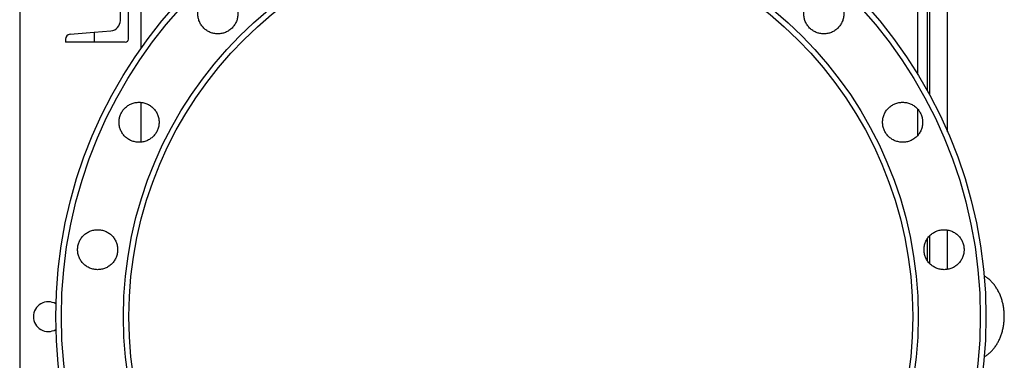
# Model space of a CAD drawing. Header units: millimetres. Extents: x 349 to 3491, y 932 to 2695.
# Tile 3 of 12: x 349 to 1210, y 1807 to 2105. Entities that reach past the tile are written whole.
import ezdxf

# ---------------------------------------------------------------- set-up
doc = ezdxf.new("R2010")
doc.units = ezdxf.units.MM

msp = doc.modelspace()

# ---------------------------------------------------------------- linework, layer by layer
at = {"color": 7, "linetype": 'Continuous', "lineweight": 25}
for p, q in [((349.08, 2695.01), (349.08, 995.01)), ((1160.08, 2006.6), (1160.08, 2239.01)), ((437.08, 2104.01), (437.08, 2186.01)), ((455.08, 2185.5), (455.08, 2079.56)), ((444.08, 2087.71), (444.08, 2136.99)), ((393.2, 2092.04), (414.08, 2093.79)), ((414.08, 2093.79), (428.83, 2095.04)), ((414.08, 2093.79), (414.08, 2085.01)), ((389.08, 2087.55), (389.08, 2085.01)), ((414.08, 2085.01), (389.08, 2085.01)), ((441.38, 2085.01), (414.08, 2085.01)), ((455.08, 2032.43), (455.08, 1997.71)), ((1160.08, 1886.43), (1160.08, 1920.8))]:
    msp.add_line(p, q, dxfattribs=at)
at = {"color": 1, "linetype": 'Continuous', "lineweight": 25}
for p, q in [((1142.08, 2237.45), (1142.08, 2043.03)), ((1144.11, 2239.28), (1144.11, 2039.35)), ((1134.01, 2056.86), (1134.01, 2228.45)), ((1134.01, 2003.69), (1134.01, 2026.41)), ((1142.08, 1912.72), (1142.08, 1894.45)), ((1144.11, 1915.44), (1144.11, 1891.83))]:
    msp.add_line(p, q, dxfattribs=at)
at = {"color": 7, "linetype": 'Continuous', "lineweight": 25}
for radius in [406.5, 401.59, 347.3, 342.5]:
    msp.add_circle((787.08, 1845.01), radius, dxfattribs=at)
for centre, radius, start, end in [((428.08, 2104.01), 9, 274.81227, 0), ((393.58, 2087.55), 4.5, 94.81227, 180), ((441.38, 2087.71), 2.7, 270, 360), ((374.08, 1845.01), 13, 59.21594, 180), ((374.08, 1845.01), 13, 180, 300.78406)]:
    msp.add_arc(centre, radius, start, end, dxfattribs=at)
for points, knots in [([(509.89, 2097.44), (510.71, 2096.62), (511.59, 2095.9), (513.01, 2094.95), (513.5, 2094.66), (514.52, 2094.11), (515.04, 2093.87), (516.63, 2093.21), (517.72, 2092.88), (519.4, 2092.54), (519.98, 2092.46), (521.12, 2092.34), (521.7, 2092.32), (523.41, 2092.32), (524.54, 2092.43), (526.24, 2092.76), (526.8, 2092.9), (527.9, 2093.24), (528.97, 2093.62), (530, 2094.11), (531.01, 2094.65), (531.51, 2094.95), (532.94, 2095.9), (533.83, 2096.63), (535.04, 2097.84), (535.42, 2098.26), (536.15, 2099.15), (536.5, 2099.62), (537.45, 2101.05), (537.99, 2102.05), (538.65, 2103.64), (538.84, 2104.18), (539.18, 2105.28), (539.32, 2105.84), (539.65, 2107.52), (539.77, 2108.65), (539.77, 2110.96), (539.65, 2112.1), (539.32, 2113.78), (539.18, 2114.33), (538.85, 2115.43), (538.65, 2115.98), (538, 2117.57), (537.46, 2118.58), (536.51, 2120), (536.17, 2120.46), (535.43, 2121.36), (535.05, 2121.78), (533.84, 2122.99), (532.96, 2123.72), (531.52, 2124.68), (531.03, 2124.98), (530.02, 2125.52), (528.98, 2126.01), (527.91, 2126.39), (526.82, 2126.72), (526.26, 2126.87), (524.56, 2127.2), (523.42, 2127.32), (521.71, 2127.32), (521.14, 2127.29), (519.99, 2127.18), (519.42, 2127.09), (517.74, 2126.76), (516.65, 2126.43), (515.06, 2125.77), (514.53, 2125.53), (513.52, 2124.98), (513.03, 2124.69), (511.6, 2123.74), (510.72, 2123.02), (509.5, 2121.8), (509.11, 2121.37), (508.38, 2120.49), (508.04, 2120.03), (507.41, 2119.08), (507.11, 2118.59), (506.57, 2117.58), (506.32, 2117.06), (505.66, 2115.46), (505.33, 2114.37), (504.99, 2112.69), (504.91, 2112.12), (504.79, 2110.97), (504.77, 2110.4), (504.77, 2108.69), (504.87, 2107.55), (505.21, 2105.86), (505.35, 2105.3), (505.68, 2104.2), (505.87, 2103.66), (506.31, 2102.61), (506.55, 2102.09), (507.09, 2101.08), (507.38, 2100.59), (508.35, 2099.15), (509.07, 2098.26), (509.89, 2097.44)], [0, 0, 0, 0, 0.03125, 0.03125, 0.046875, 0.046875, 0.0625, 0.0625, 0.09375, 0.09375, 0.109375, 0.109375, 0.125, 0.125, 0.15625, 0.15625, 0.171875, 0.171875, 0.1875, 0.203125, 0.203125, 0.21875, 0.21875, 0.25, 0.25, 0.265625, 0.265625, 0.28125, 0.28125, 0.3125, 0.3125, 0.328125, 0.328125, 0.34375, 0.34375, 0.375, 0.375, 0.40625, 0.40625, 0.421875, 0.421875, 0.4375, 0.4375, 0.46875, 0.46875, 0.484375, 0.484375, 0.5, 0.5, 0.53125, 0.53125, 0.546875, 0.546875, 0.5625, 0.578125, 0.578125, 0.59375, 0.59375, 0.625, 0.625, 0.640625, 0.640625, 0.65625, 0.65625, 0.6875, 0.6875, 0.703125, 0.703125, 0.71875, 0.71875, 0.75, 0.75, 0.765625, 0.765625, 0.78125, 0.78125, 0.796875, 0.796875, 0.8125, 0.8125, 0.84375, 0.84375, 0.859375, 0.859375, 0.875, 0.875, 0.90625, 0.90625, 0.921875, 0.921875, 0.9375, 0.9375, 0.953125, 0.953125, 0.96875, 0.96875, 1, 1, 1, 1]), ([(1039.51, 2097.44), (1040.33, 2096.62), (1041.22, 2095.9), (1042.64, 2094.95), (1043.13, 2094.66), (1044.14, 2094.11), (1044.67, 2093.87), (1046.26, 2093.21), (1047.35, 2092.88), (1049.03, 2092.54), (1049.6, 2092.46), (1050.75, 2092.34), (1051.32, 2092.32), (1053.03, 2092.32), (1054.17, 2092.43), (1055.86, 2092.76), (1056.42, 2092.9), (1057.52, 2093.24), (1058.59, 2093.62), (1059.63, 2094.11), (1060.63, 2094.65), (1061.13, 2094.95), (1062.57, 2095.9), (1063.45, 2096.63), (1064.66, 2097.84), (1065.05, 2098.26), (1065.78, 2099.15), (1066.12, 2099.62), (1067.07, 2101.04), (1067.61, 2102.05), (1068.27, 2103.64), (1068.47, 2104.18), (1068.8, 2105.28), (1068.94, 2105.84), (1069.27, 2107.52), (1069.39, 2108.65), (1069.39, 2110.96), (1069.28, 2112.1), (1068.94, 2113.78), (1068.81, 2114.33), (1068.47, 2115.43), (1068.28, 2115.98), (1067.62, 2117.57), (1067.08, 2118.58), (1066.13, 2120), (1065.79, 2120.46), (1065.06, 2121.36), (1064.67, 2121.78), (1063.46, 2122.99), (1062.58, 2123.72), (1061.15, 2124.68), (1060.65, 2124.98), (1059.64, 2125.52), (1058.61, 2126.01), (1057.53, 2126.39), (1056.44, 2126.72), (1055.88, 2126.87), (1054.18, 2127.2), (1053.05, 2127.32), (1051.33, 2127.32), (1050.76, 2127.29), (1049.62, 2127.18), (1049.04, 2127.09), (1047.36, 2126.76), (1046.27, 2126.43), (1044.68, 2125.77), (1044.16, 2125.53), (1043.14, 2124.98), (1042.65, 2124.69), (1041.23, 2123.74), (1040.34, 2123.02), (1039.12, 2121.8), (1038.73, 2121.37), (1038.01, 2120.49), (1037.67, 2120.03), (1037.03, 2119.08), (1036.74, 2118.59), (1036.19, 2117.58), (1035.95, 2117.06), (1035.29, 2115.46), (1034.95, 2114.37), (1034.62, 2112.69), (1034.53, 2112.13), (1034.42, 2110.98), (1034.39, 2110.4), (1034.39, 2108.69), (1034.5, 2107.55), (1034.83, 2105.86), (1034.97, 2105.3), (1035.3, 2104.2), (1035.5, 2103.66), (1035.93, 2102.61), (1036.17, 2102.09), (1036.71, 2101.09), (1037.01, 2100.59), (1037.97, 2099.15), (1038.7, 2098.26), (1039.51, 2097.44)], [0, 0, 0, 0, 0.03125, 0.03125, 0.046875, 0.046875, 0.0625, 0.0625, 0.09375, 0.09375, 0.109375, 0.109375, 0.125, 0.125, 0.15625, 0.15625, 0.171875, 0.171875, 0.1875, 0.203125, 0.203125, 0.21875, 0.21875, 0.25, 0.25, 0.265625, 0.265625, 0.28125, 0.28125, 0.3125, 0.3125, 0.328125, 0.328125, 0.34375, 0.34375, 0.375, 0.375, 0.40625, 0.40625, 0.421875, 0.421875, 0.4375, 0.4375, 0.46875, 0.46875, 0.484375, 0.484375, 0.5, 0.5, 0.53125, 0.53125, 0.546875, 0.546875, 0.5625, 0.578125, 0.578125, 0.59375, 0.59375, 0.625, 0.625, 0.640625, 0.640625, 0.65625, 0.65625, 0.6875, 0.6875, 0.703125, 0.703125, 0.71875, 0.71875, 0.75, 0.75, 0.765625, 0.765625, 0.78125, 0.78125, 0.796875, 0.796875, 0.8125, 0.8125, 0.84375, 0.84375, 0.859375, 0.859375, 0.875, 0.875, 0.90625, 0.90625, 0.921875, 0.921875, 0.9375, 0.9375, 0.953125, 0.953125, 0.96875, 0.96875, 1, 1, 1, 1]), ([(441.02, 2002.65), (441.84, 2001.83), (442.72, 2001.11), (444.15, 2000.16), (444.64, 1999.86), (445.65, 1999.32), (446.17, 1999.07), (447.76, 1998.42), (448.85, 1998.09), (450.54, 1997.75), (451.11, 1997.67), (452.25, 1997.55), (452.83, 1997.52), (454.54, 1997.52), (455.67, 1997.64), (457.37, 1997.97), (457.93, 1998.11), (459.03, 1998.45), (460.1, 1998.83), (461.13, 1999.32), (462.14, 1999.86), (462.64, 2000.15), (464.07, 2001.11), (464.96, 2001.84), (466.17, 2003.05), (466.55, 2003.47), (467.28, 2004.36), (467.63, 2004.83), (468.58, 2006.25), (469.12, 2007.26), (469.78, 2008.85), (469.97, 2009.39), (470.31, 2010.49), (470.45, 2011.05), (470.78, 2012.73), (470.89, 2013.86), (470.9, 2016.17), (470.78, 2017.31), (470.45, 2018.99), (470.31, 2019.54), (469.98, 2020.64), (469.78, 2021.19), (469.13, 2022.78), (468.59, 2023.78), (467.64, 2025.21), (467.29, 2025.67), (466.56, 2026.57), (466.18, 2026.99), (464.97, 2028.2), (464.09, 2028.93), (462.65, 2029.89), (462.15, 2030.19), (461.14, 2030.73), (460.11, 2031.21), (459.04, 2031.6), (457.94, 2031.93), (457.38, 2032.07), (455.69, 2032.41), (454.55, 2032.52), (452.84, 2032.53), (452.27, 2032.5), (451.12, 2032.39), (450.55, 2032.3), (448.87, 2031.97), (447.78, 2031.64), (446.19, 2030.98), (445.66, 2030.73), (444.65, 2030.19), (444.16, 2029.9), (442.73, 2028.95), (441.85, 2028.23), (440.62, 2027), (440.24, 2026.58), (439.51, 2025.69), (439.17, 2025.23), (438.54, 2024.29), (438.24, 2023.8), (437.7, 2022.79), (437.45, 2022.26), (436.79, 2020.67), (436.46, 2019.58), (436.12, 2017.9), (436.04, 2017.33), (435.92, 2016.18), (435.9, 2015.61), (435.89, 2013.89), (436, 2012.76), (436.34, 2011.07), (436.48, 2010.51), (436.81, 2009.41), (437, 2008.87), (437.44, 2007.82), (437.68, 2007.3), (438.22, 2006.29), (438.52, 2005.8), (439.48, 2004.36), (440.2, 2003.47), (441.02, 2002.65)], [0, 0, 0, 0, 0.03125, 0.03125, 0.046875, 0.046875, 0.0625, 0.0625, 0.09375, 0.09375, 0.109375, 0.109375, 0.125, 0.125, 0.15625, 0.15625, 0.171875, 0.171875, 0.1875, 0.203125, 0.203125, 0.21875, 0.21875, 0.25, 0.25, 0.265625, 0.265625, 0.28125, 0.28125, 0.3125, 0.3125, 0.328125, 0.328125, 0.34375, 0.34375, 0.375, 0.375, 0.40625, 0.40625, 0.421875, 0.421875, 0.4375, 0.4375, 0.46875, 0.46875, 0.484375, 0.484375, 0.5, 0.5, 0.53125, 0.53125, 0.546875, 0.546875, 0.5625, 0.578125, 0.578125, 0.59375, 0.59375, 0.625, 0.625, 0.640625, 0.640625, 0.65625, 0.65625, 0.6875, 0.6875, 0.703125, 0.703125, 0.71875, 0.71875, 0.75, 0.75, 0.765625, 0.765625, 0.78125, 0.78125, 0.796875, 0.796875, 0.8125, 0.8125, 0.84375, 0.84375, 0.859375, 0.859375, 0.875, 0.875, 0.90625, 0.90625, 0.921875, 0.921875, 0.9375, 0.9375, 0.953125, 0.953125, 0.96875, 0.96875, 1, 1, 1, 1]), ([(1108.39, 2002.65), (1109.2, 2001.83), (1110.09, 2001.11), (1111.51, 2000.16), (1112, 1999.86), (1113.01, 1999.32), (1113.54, 1999.07), (1115.13, 1998.42), (1116.22, 1998.09), (1117.9, 1997.75), (1118.47, 1997.67), (1119.62, 1997.55), (1120.19, 1997.52), (1121.9, 1997.52), (1123.04, 1997.64), (1124.73, 1997.97), (1125.29, 1998.11), (1126.39, 1998.45), (1127.46, 1998.83), (1128.5, 1999.32), (1129.51, 1999.86), (1130, 2000.15), (1131.44, 2001.11), (1132.32, 2001.84), (1133.53, 2003.05), (1133.92, 2003.47), (1134.65, 2004.36), (1134.99, 2004.83), (1135.95, 2006.25), (1136.48, 2007.26), (1137.14, 2008.85), (1137.34, 2009.39), (1137.67, 2010.49), (1137.81, 2011.05), (1138.14, 2012.72), (1138.26, 2013.86), (1138.26, 2016.17), (1138.15, 2017.31), (1137.81, 2018.99), (1137.68, 2019.54), (1137.34, 2020.64), (1137.15, 2021.19), (1136.49, 2022.78), (1135.95, 2023.78), (1135, 2025.21), (1134.66, 2025.67), (1133.93, 2026.57), (1133.54, 2026.99), (1132.33, 2028.2), (1131.45, 2028.93), (1130.02, 2029.89), (1129.52, 2030.19), (1128.51, 2030.73), (1127.48, 2031.21), (1126.4, 2031.6), (1125.31, 2031.93), (1124.75, 2032.07), (1123.05, 2032.41), (1121.92, 2032.52), (1120.2, 2032.53), (1119.63, 2032.5), (1118.49, 2032.39), (1117.91, 2032.3), (1116.23, 2031.97), (1115.14, 2031.64), (1113.55, 2030.98), (1113.03, 2030.73), (1112.01, 2030.19), (1111.52, 2029.9), (1110.1, 2028.95), (1109.21, 2028.23), (1107.99, 2027), (1107.6, 2026.58), (1106.88, 2025.69), (1106.54, 2025.23), (1105.9, 2024.29), (1105.61, 2023.8), (1105.06, 2022.79), (1104.82, 2022.26), (1104.16, 2020.67), (1103.82, 2019.58), (1103.49, 2017.9), (1103.4, 2017.33), (1103.29, 2016.18), (1103.26, 2015.61), (1103.26, 2013.9), (1103.37, 2012.76), (1103.7, 2011.07), (1103.84, 2010.51), (1104.17, 2009.41), (1104.37, 2008.87), (1104.8, 2007.82), (1105.05, 2007.3), (1105.58, 2006.29), (1105.88, 2005.8), (1106.84, 2004.36), (1107.57, 2003.47), (1108.39, 2002.65)], [0, 0, 0, 0, 0.03125, 0.03125, 0.046875, 0.046875, 0.0625, 0.0625, 0.09375, 0.09375, 0.109375, 0.109375, 0.125, 0.125, 0.15625, 0.15625, 0.171875, 0.171875, 0.1875, 0.203125, 0.203125, 0.21875, 0.21875, 0.25, 0.25, 0.265625, 0.265625, 0.28125, 0.28125, 0.3125, 0.3125, 0.328125, 0.328125, 0.34375, 0.34375, 0.375, 0.375, 0.40625, 0.40625, 0.421875, 0.421875, 0.4375, 0.4375, 0.46875, 0.46875, 0.484375, 0.484375, 0.5, 0.5, 0.53125, 0.53125, 0.546875, 0.546875, 0.5625, 0.578125, 0.578125, 0.59375, 0.59375, 0.625, 0.625, 0.640625, 0.640625, 0.65625, 0.65625, 0.6875, 0.6875, 0.703125, 0.703125, 0.71875, 0.71875, 0.75, 0.75, 0.765625, 0.765625, 0.78125, 0.78125, 0.796875, 0.796875, 0.8125, 0.8125, 0.84375, 0.84375, 0.859375, 0.859375, 0.875, 0.875, 0.90625, 0.90625, 0.921875, 0.921875, 0.9375, 0.9375, 0.953125, 0.953125, 0.96875, 0.96875, 1, 1, 1, 1]), ([(404.82, 1891.21), (405.63, 1890.4), (406.52, 1889.67), (407.94, 1888.72), (408.43, 1888.43), (409.44, 1887.89), (409.97, 1887.64), (411.56, 1886.98), (412.65, 1886.65), (414.33, 1886.32), (414.9, 1886.23), (416.05, 1886.12), (416.62, 1886.09), (418.33, 1886.09), (419.47, 1886.2), (421.16, 1886.54), (421.72, 1886.68), (422.82, 1887.01), (423.89, 1887.4), (424.93, 1887.88), (425.93, 1888.42), (426.43, 1888.72), (427.87, 1889.68), (428.75, 1890.4), (429.96, 1891.61), (430.35, 1892.04), (431.08, 1892.93), (431.42, 1893.39), (432.37, 1894.82), (432.91, 1895.82), (433.57, 1897.41), (433.77, 1897.96), (434.1, 1899.06), (434.24, 1899.61), (434.57, 1901.29), (434.69, 1902.43), (434.69, 1904.74), (434.58, 1905.88), (434.24, 1907.55), (434.1, 1908.11), (433.77, 1909.21), (433.58, 1909.75), (432.92, 1911.35), (432.38, 1912.35), (431.43, 1913.78), (431.09, 1914.24), (430.35, 1915.13), (429.97, 1915.56), (428.76, 1916.77), (427.88, 1917.49), (426.44, 1918.45), (425.95, 1918.75), (424.94, 1919.29), (423.9, 1919.78), (422.83, 1920.17), (421.74, 1920.5), (421.18, 1920.64), (419.48, 1920.98), (418.34, 1921.09), (416.63, 1921.09), (416.06, 1921.06), (414.92, 1920.95), (414.34, 1920.87), (412.66, 1920.53), (411.57, 1920.2), (409.98, 1919.55), (409.46, 1919.3), (408.44, 1918.76), (407.95, 1918.46), (406.53, 1917.51), (405.64, 1916.79), (404.42, 1915.57), (404.03, 1915.14), (403.3, 1914.26), (402.96, 1913.8), (402.33, 1912.85), (402.04, 1912.36), (401.49, 1911.35), (401.24, 1910.83), (400.58, 1909.24), (400.25, 1908.15), (399.92, 1906.46), (399.83, 1905.9), (399.72, 1904.75), (399.69, 1904.17), (399.69, 1902.46), (399.8, 1901.32), (400.13, 1899.63), (400.27, 1899.07), (400.6, 1897.97), (400.8, 1897.43), (401.23, 1896.38), (401.47, 1895.87), (402.01, 1894.86), (402.31, 1894.36), (403.27, 1892.92), (404, 1892.03), (404.82, 1891.21)], [0, 0, 0, 0, 0.03125, 0.03125, 0.046875, 0.046875, 0.0625, 0.0625, 0.09375, 0.09375, 0.109375, 0.109375, 0.125, 0.125, 0.15625, 0.15625, 0.171875, 0.171875, 0.1875, 0.203125, 0.203125, 0.21875, 0.21875, 0.25, 0.25, 0.265625, 0.265625, 0.28125, 0.28125, 0.3125, 0.3125, 0.328125, 0.328125, 0.34375, 0.34375, 0.375, 0.375, 0.40625, 0.40625, 0.421875, 0.421875, 0.4375, 0.4375, 0.46875, 0.46875, 0.484375, 0.484375, 0.5, 0.5, 0.53125, 0.53125, 0.546875, 0.546875, 0.5625, 0.578125, 0.578125, 0.59375, 0.59375, 0.625, 0.625, 0.640625, 0.640625, 0.65625, 0.65625, 0.6875, 0.6875, 0.703125, 0.703125, 0.71875, 0.71875, 0.75, 0.75, 0.765625, 0.765625, 0.78125, 0.78125, 0.796875, 0.796875, 0.8125, 0.8125, 0.84375, 0.84375, 0.859375, 0.859375, 0.875, 0.875, 0.90625, 0.90625, 0.921875, 0.921875, 0.9375, 0.9375, 0.953125, 0.953125, 0.96875, 0.96875, 1, 1, 1, 1]), ([(1144.59, 1891.21), (1145.41, 1890.4), (1146.3, 1889.67), (1147.72, 1888.72), (1148.21, 1888.43), (1149.22, 1887.89), (1149.75, 1887.64), (1151.34, 1886.98), (1152.43, 1886.65), (1154.11, 1886.32), (1154.68, 1886.23), (1155.83, 1886.12), (1156.4, 1886.09), (1158.11, 1886.09), (1159.25, 1886.2), (1160.94, 1886.54), (1161.5, 1886.68), (1162.6, 1887.01), (1163.67, 1887.4), (1164.7, 1887.88), (1165.71, 1888.42), (1166.21, 1888.72), (1167.65, 1889.68), (1168.53, 1890.4), (1169.74, 1891.61), (1170.12, 1892.04), (1170.86, 1892.93), (1171.2, 1893.39), (1172.15, 1894.82), (1172.69, 1895.82), (1173.35, 1897.41), (1173.55, 1897.96), (1173.88, 1899.06), (1174.02, 1899.61), (1174.35, 1901.29), (1174.47, 1902.43), (1174.47, 1904.74), (1174.35, 1905.88), (1174.02, 1907.55), (1173.88, 1908.11), (1173.55, 1909.21), (1173.35, 1909.75), (1172.7, 1911.35), (1172.16, 1912.35), (1171.21, 1913.78), (1170.86, 1914.24), (1170.13, 1915.13), (1169.75, 1915.56), (1168.54, 1916.77), (1167.66, 1917.49), (1166.22, 1918.45), (1165.72, 1918.75), (1164.71, 1919.29), (1163.68, 1919.78), (1162.61, 1920.17), (1161.51, 1920.5), (1160.95, 1920.64), (1159.26, 1920.98), (1158.12, 1921.09), (1156.41, 1921.09), (1155.84, 1921.06), (1154.69, 1920.95), (1154.12, 1920.87), (1152.44, 1920.53), (1151.35, 1920.2), (1149.76, 1919.55), (1149.23, 1919.3), (1148.22, 1918.76), (1147.73, 1918.46), (1146.3, 1917.51), (1145.42, 1916.79), (1144.2, 1915.57), (1143.81, 1915.14), (1143.08, 1914.26), (1142.74, 1913.8), (1142.11, 1912.85), (1141.81, 1912.36), (1141.27, 1911.35), (1141.02, 1910.83), (1140.36, 1909.24), (1140.03, 1908.15), (1139.69, 1906.46), (1139.61, 1905.9), (1139.5, 1904.75), (1139.47, 1904.17), (1139.47, 1902.46), (1139.58, 1901.32), (1139.91, 1899.63), (1140.05, 1899.07), (1140.38, 1897.97), (1140.57, 1897.44), (1141.01, 1896.38), (1141.25, 1895.87), (1141.79, 1894.86), (1142.09, 1894.36), (1143.05, 1892.92), (1143.78, 1892.03), (1144.59, 1891.21)], [0, 0, 0, 0, 0.03125, 0.03125, 0.046875, 0.046875, 0.0625, 0.0625, 0.09375, 0.09375, 0.109375, 0.109375, 0.125, 0.125, 0.15625, 0.15625, 0.171875, 0.171875, 0.1875, 0.203125, 0.203125, 0.21875, 0.21875, 0.25, 0.25, 0.265625, 0.265625, 0.28125, 0.28125, 0.3125, 0.3125, 0.328125, 0.328125, 0.34375, 0.34375, 0.375, 0.375, 0.40625, 0.40625, 0.421875, 0.421875, 0.4375, 0.4375, 0.46875, 0.46875, 0.484375, 0.484375, 0.5, 0.5, 0.53125, 0.53125, 0.546875, 0.546875, 0.5625, 0.578125, 0.578125, 0.59375, 0.59375, 0.625, 0.625, 0.640625, 0.640625, 0.65625, 0.65625, 0.6875, 0.6875, 0.703125, 0.703125, 0.71875, 0.71875, 0.75, 0.75, 0.765625, 0.765625, 0.78125, 0.78125, 0.796875, 0.796875, 0.8125, 0.8125, 0.84375, 0.84375, 0.859375, 0.859375, 0.875, 0.875, 0.90625, 0.90625, 0.921875, 0.921875, 0.9375, 0.9375, 0.953125, 0.953125, 0.96875, 0.96875, 1, 1, 1, 1]), ([(1191.92, 1809.74), (1192.67, 1810.2), (1194.25, 1811.16), (1196.49, 1812.96), (1198.68, 1815.05), (1200.71, 1817.41), (1202.56, 1820), (1204.23, 1822.81), (1205.7, 1825.8), (1206.94, 1828.96), (1207.96, 1832.26), (1208.74, 1835.65), (1209.29, 1839.13), (1209.59, 1842.65), (1209.65, 1846.19), (1209.46, 1849.73), (1209.03, 1853.24), (1208.35, 1856.69), (1207.43, 1860.06), (1206.28, 1863.31), (1204.89, 1866.43), (1203.27, 1869.37), (1201.44, 1872.13), (1199.41, 1874.65), (1197.19, 1876.94), (1194.79, 1878.91), (1193.01, 1880.19), (1192, 1880.71), (1191.89, 1880.77)], [0, 0, 0, 0, 0.034203, 0.072268, 0.110833, 0.149875, 0.189331, 0.22911, 0.269116, 0.309259, 0.349472, 0.389703, 0.429935, 0.47017, 0.510419, 0.550698, 0.591023, 0.631413, 0.671884, 0.712444, 0.753086, 0.793776, 0.834443, 0.874995, 0.915313, 0.955268, 0.994744, 1, 1, 1, 1])]:
    msp.add_open_spline(points, degree=3, knots=knots, dxfattribs=at)

doc.saveas('drawing.dxf')
